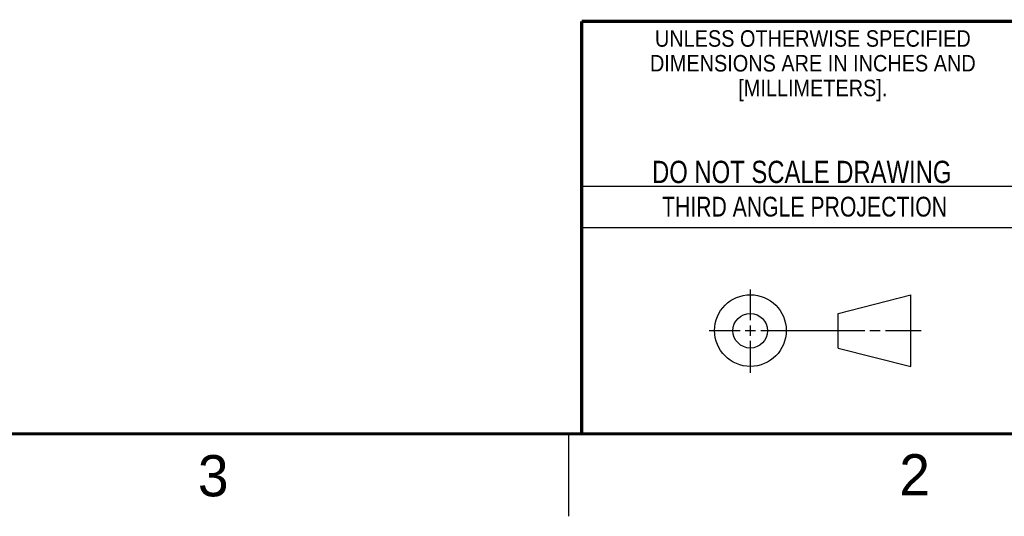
# Model space of a CAD drawing. Header units: inches. Extents: x 0 to 34, y 0 to 22.
# Tile 51 of 59: x 22.2 to 28.1, y 0 to 3. Entities that reach past the tile are written whole.
import ezdxf

# ---------------------------------------------------------------- set-up
doc = ezdxf.new("R2010")
doc.units = ezdxf.units.IN
doc.header["$LTSCALE"] = 1.87
doc.header["$MEASUREMENT"] = 0
doc.layers.get('0').update_dxf_attribs({"linetype": 'CONTINUOUS'})
doc.styles.get("Standard").update_dxf_attribs({"font": 'txt', "width": 0.8})
doc.styles.add('TEXTSTYLE_2', font='txt')
doc.styles.add('TEXTSTYLE_3', font='txt', dxfattribs={"width": 0.9})

msp = doc.modelspace()

# ---------------------------------------------------------------- linework, layer by layer
at = {"color": 2, "linetype": 'CONTINUOUS'}
for p, q in [((25.58002, 2), (28.38002, 2)), ((25.58002, 1.75), (28.38002, 1.75)), ((26.60158, 1.18818), (26.60158, 1.37498)), ((26.60158, 1.09443), (26.60158, 1.15693)), ((26.3514, 1.12568), (26.53908, 1.12568)), ((26.57033, 1.12568), (26.63283, 1.12568)), ((26.66408, 1.12568), (27.29434, 1.12568)), ((27.32559, 1.12568), (27.38809, 1.12568)), ((27.41934, 1.12568), (27.63505, 1.12568)), ((26.60158, 0.87038), (26.60158, 1.06318)), ((25.50002, 0.5), (25.50002, 0))]:
    msp.add_line(p, q, dxfattribs=at)
at = {"color": 7, "linetype": 'CONTINUOUS'}
for p, q in [((27.13306, 1.23003), (27.57255, 1.34277)), ((27.57255, 0.90858), (27.57255, 1.34277)), ((27.13306, 1.01998), (27.13306, 1.23003)), ((27.13306, 1.01998), (27.57255, 0.90858))]:
    msp.add_line(p, q, dxfattribs=at)
at = {"color": 7, "linetype": 'CONTINUOUS', "const_width": 0.02}
for points in [[(25.58002, 3), (33.50002, 3)], [(25.58002, 3), (25.58002, 0.5)], [(0.50002, 0.5), (33.50002, 0.5)]]:
    msp.add_lwpolyline(points, dxfattribs=at)
at = {"color": 7, "linetype": 'CONTINUOUS'}
for centre, radius in [((26.60158, 1.12568), 0.21712), ((26.60102, 1.12499), 0.105)]:
    msp.add_circle(centre, radius, dxfattribs=at)

# ---------------------------------------------------------------- texts
at = {"color": 2, "linetype": 'CONTINUOUS', "line_spacing_factor": 0.9}
for s, insert, char_height, width, attachment_point, style in [('UNLESS OTHERWISE SPECIFIED', (26.97988, 2.94593), 0.1, 2.34, 2, 'TEXTSTYLE_3'), ('DIMENSIONS ARE IN INCHES AND', (26.97988, 2.79593), 0.1, 2.52, 2, 'TEXTSTYLE_3'), ('[MILLIMETERS].', (26.97988, 2.64593), 0.1, 1.26, 2, 'TEXTSTYLE_3'), ('3', (23.25553, 0.37104), 0.25, 0.25, 1, 'TEXTSTYLE_2'), ('2', (27.50353, 0.37628), 0.25, 0.25, 1, 'TEXTSTYLE_2')]:
    msp.add_mtext(s, dxfattribs=dict(at, insert=insert, char_height=char_height, width=width, attachment_point=attachment_point, style=style))
at = {"color": 7, "linetype": 'CONTINUOUS', "insert": (26.91267, 2.15489), "char_height": 0.135, "width": 2.16, "attachment_point": 2, "line_spacing_factor": 0.9}
msp.add_mtext('DO NOT SCALE DRAWING', dxfattribs=at)
at = {"color": 2, "linetype": 'CONTINUOUS', "insert": (26.9296, 1.93677), "char_height": 0.12, "width": 2.112, "attachment_point": 2, "line_spacing_factor": 0.9}
msp.add_mtext('THIRD ANGLE PROJECTION', dxfattribs=at)

doc.saveas('drawing.dxf')
